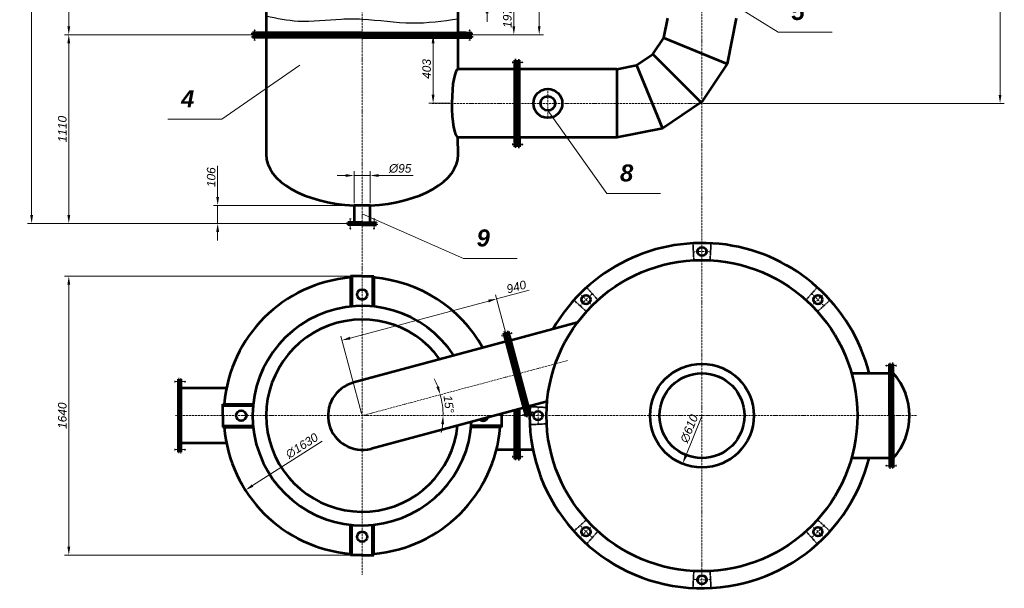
# Model space of a CAD drawing. Header units: millimetres. Extents: x -3101 to 6476, y -8300 to 7211.
# Tile 1 of 5: x -3101 to 2695, y -8300 to -4957. Entities that reach past the tile are written whole.
import ezdxf

# ---------------------------------------------------------------- set-up
doc = ezdxf.new("R2010")
doc.units = ezdxf.units.MM
doc.linetypes.add('ACAD_ISO10W100', pattern=[18, 12, -3, 0, -3])
doc.linetypes.add('HIDDEN2', pattern=[4.7625, 3.175, -1.5875])
doc.layers.get('0').update_dxf_attribs({"lineweight": 53})
for name, color, linetype, lineweight in [('0.15', 7, 'Continuous', 15), ('0.5', 7, 'Continuous', 30), ('0.5 Dash', 7, 'HIDDEN2', 35), ('Dash-Dot', 7, 'ACAD_ISO10W100', 15)]:
    doc.layers.add(name, color=color, linetype=linetype, lineweight=lineweight)
doc.styles.get("Standard").update_dxf_attribs({"font": 'ARIALI.TTF'})
doc.dimstyles.new('ISO-25', dxfattribs={"dimscale": 20, "dimtxt": 2.5, "dimasz": 2.5, "dimexe": 1.25, "dimexo": 0.625, "dimtad": 1, "dimdec": 1, "dimdsep": 46, "dimtxsty": 'Standard', "dimcen": 2.5, "dimadec": 0, "dimazin": 0, "dimtfac": 1, "dimtdec": 1, "dimtmove": 0, "dimatfit": 3, "dimfxl": 1.25, "dimlwd": 15, "dimlwe": 15, "dimarcsym": 0})

# ---------------------------------------------------------------- blocks, each defined once
blk = doc.blocks.new('*D28')
at = {"layer": '0.15', "color": 0, "lineweight": 15}
for p, q in [((927.5, -532), (2694.6, -532)), ((2669.6, -5398.9), (2669.6, -582)), ((927.5, -5448.9), (2694.6, -5448.9))]:
    blk.add_line(p, q, dxfattribs=at)
at = {"layer": '0.15', "color": 0}
for points in [[(2661.2, -582), (2677.9, -582), (2669.6, -532)], [(2661.2, -5398.9), (2677.9, -5398.9), (2669.6, -5448.9)]]:
    blk.add_solid(points, dxfattribs=at)
at = {"layer": 'Defpoints', "color": 0}
for p in [(915, -532), (2669.6, -532), (915, -5448.9)]:
    blk.add_point(p, dxfattribs=at)
at = {"layer": '0.15', "color": 0, "insert": (2631.5, -2990.5), "char_height": 50, "attachment_point": 5, "rotation": 90}
blk.add_mtext('4920', dxfattribs=at)
blk = doc.blocks.new('*D32')
at = {"layer": '0.15', "color": 0, "lineweight": 15}
for p, q in [((-1756.6, 349.1), (-2836.8, 349.1)), ((-2811.8, 299.1), (-2811.8, -4995)), ((-1710.5, -5045), (-2836.8, -5045))]:
    blk.add_line(p, q, dxfattribs=at)
at = {"layer": '0.15', "color": 0}
for points in [[(-2820.1, 299.1), (-2803.4, 299.1), (-2811.8, 349.1)], [(-2820.1, -4995), (-2803.4, -4995), (-2811.8, -5045)]]:
    blk.add_solid(points, dxfattribs=at)
at = {"layer": 'Defpoints', "color": 0}
for p in [(-1744.1, 349.1), (-2811.8, -5045), (-1698, -5045)]:
    blk.add_point(p, dxfattribs=at)
at = {"layer": '0.15', "color": 0, "insert": (-2849.8, -2347.9), "char_height": 50, "attachment_point": 5, "rotation": 90}
blk.add_mtext('5394', dxfattribs=at)
blk = doc.blocks.new('*D37')
at = {"layer": '0.15', "color": 0, "lineweight": 15}
for p, q in [((-1794.3, -5045), (-2836.8, -5045)), ((-2811.8, -6104.9), (-2811.8, -5095)), ((-1154, -6154.9), (-2836.8, -6154.9))]:
    blk.add_line(p, q, dxfattribs=at)
at = {"layer": '0.15', "color": 0}
for points in [[(-2820.1, -5095), (-2803.4, -5095), (-2811.8, -5045)], [(-2820.1, -6104.9), (-2803.4, -6104.9), (-2811.8, -6154.9)]]:
    blk.add_solid(points, dxfattribs=at)
at = {"layer": 'Defpoints', "color": 0}
for p in [(-2811.8, -5045), (-1781.8, -5045), (-1141.5, -6154.9)]:
    blk.add_point(p, dxfattribs=at)
at = {"layer": '0.15', "color": 0, "insert": (-2849.8, -5599.9), "char_height": 50, "attachment_point": 5, "rotation": 90}
blk.add_mtext('1110', dxfattribs=at)
blk = doc.blocks.new('*D38')
at = {"layer": '0.15', "color": 0, "lineweight": 15}
for p, q in [((-1935.6, -5998.9), (-1935.6, -5816.8)), ((-1097.5, -6048.9), (-1960.6, -6048.9)), ((-1935.6, -6154.9), (-1935.6, -6048.9)), ((-1267.8, -6154.9), (-1960.6, -6154.9)), ((-1935.6, -6204.9), (-1935.6, -6254.9))]:
    blk.add_line(p, q, dxfattribs=at)
at = {"layer": '0.15', "color": 0}
for points in [[(-1943.9, -5998.9), (-1927.2, -5998.9), (-1935.6, -6048.9)], [(-1943.9, -6204.9), (-1927.2, -6204.9), (-1935.6, -6154.9)]]:
    blk.add_solid(points, dxfattribs=at)
at = {"layer": 'Defpoints', "color": 0}
for p in [(-1085, -6048.9), (-1935.6, -6154.9), (-1255.3, -6154.9)]:
    blk.add_point(p, dxfattribs=at)
at = {"layer": '0.15', "color": 0, "insert": (-1973.6, -5882.9), "char_height": 50, "attachment_point": 5, "rotation": 90}
blk.add_mtext('106', dxfattribs=at)
blk = doc.blocks.new('*D39')
at = {"layer": '0.15', "color": 0, "lineweight": 15}
for p, q in [((-1132.5, -6036.4), (-1132.5, -5848)), ((-1037.5, -6036.4), (-1037.5, -5848)), ((-1182.5, -5873), (-1232.5, -5873)), ((-1132.5, -5873), (-1037.5, -5873)), ((-987.5, -5873), (-785.3, -5873))]:
    blk.add_line(p, q, dxfattribs=at)
at = {"layer": '0.15', "color": 0}
for points in [[(-1182.5, -5864.6), (-1182.5, -5881.3), (-1132.5, -5873)], [(-987.5, -5864.6), (-987.5, -5881.3), (-1037.5, -5873)]]:
    blk.add_solid(points, dxfattribs=at)
at = {"layer": 'Defpoints', "color": 0}
for p in [(-1037.5, -5873), (-1132.5, -6048.9), (-1037.5, -6048.9)]:
    blk.add_point(p, dxfattribs=at)
at = {"layer": '0.15', "color": 0, "insert": (-861.4, -5832), "char_height": 50, "attachment_point": 5}
blk.add_mtext('%%c95', dxfattribs=at)
blk = doc.blocks.new('*D40')
at = {"layer": '0.15', "color": 0, "lineweight": 15}
for p, q in [((-569.5, -5045), (-692.4, -5045)), ((-667.4, -5398.3), (-667.4, -5095)), ((-569.5, -5448.3), (-692.4, -5448.3))]:
    blk.add_line(p, q, dxfattribs=at)
at = {"layer": '0.15', "color": 0}
for points in [[(-675.7, -5095), (-659.1, -5095), (-667.4, -5045)], [(-675.7, -5398.3), (-659.1, -5398.3), (-667.4, -5448.3)]]:
    blk.add_solid(points, dxfattribs=at)
at = {"layer": 'Defpoints', "color": 0}
for p in [(-667.4, -5045), (-557, -5045), (-557, -5448.3)]:
    blk.add_point(p, dxfattribs=at)
at = {"layer": '0.15', "color": 0, "insert": (-705.4, -5246.6), "char_height": 50, "attachment_point": 5, "rotation": 90}
blk.add_mtext('403', dxfattribs=at)
blk = doc.blocks.new('*D43')
at = {"layer": '0.15', "color": 0, "lineweight": 15}
for p, q in [((-323.5, 7111), (-3055.4, 7111)), ((-3030.4, -6104.9), (-3030.4, 7061)), ((-2824.3, -6154.9), (-3055.4, -6154.9))]:
    blk.add_line(p, q, dxfattribs=at)
at = {"layer": '0.15', "color": 0}
for points in [[(-3038.7, 7061), (-3022.1, 7061), (-3030.4, 7111)], [(-3038.7, -6104.9), (-3022.1, -6104.9), (-3030.4, -6154.9)]]:
    blk.add_solid(points, dxfattribs=at)
at = {"layer": 'Defpoints', "color": 0}
for p in [(-3030.4, 7111), (-311, 7111), (-2811.8, -6154.9)]:
    blk.add_point(p, dxfattribs=at)
at = {"layer": '0.15', "color": 0, "insert": (-3068.4, 478.1), "char_height": 50, "attachment_point": 5, "rotation": 90}
blk.add_mtext('13270', dxfattribs=at)
blk = doc.blocks.new('*D44')
at = {"layer": '0.15', "color": 0, "lineweight": 15}
for p, q in [((-257.5, -2347.9), (-17.9, -2347.9)), ((-42.9, -4995), (-42.9, -2397.9)), ((-459.5, -5045), (-17.9, -5045))]:
    blk.add_line(p, q, dxfattribs=at)
at = {"layer": '0.15', "color": 0}
for points in [[(-51.2, -2397.9), (-34.6, -2397.9), (-42.9, -2347.9)], [(-51.2, -4995), (-34.6, -4995), (-42.9, -5045)]]:
    blk.add_solid(points, dxfattribs=at)
at = {"layer": 'Defpoints', "color": 0}
for p in [(-270, -2347.9), (-42.9, -2347.9), (-472, -5045)]:
    blk.add_point(p, dxfattribs=at)
at = {"layer": '0.15', "color": 0, "insert": (-80.9, -3696.4), "char_height": 50, "attachment_point": 5, "rotation": 90}
blk.add_mtext('2700', dxfattribs=at)
blk = doc.blocks.new('*D46')
at = {"layer": '0.15', "color": 0, "lineweight": 15}
for p, q in [((-349.7, -4797.9), (-349.7, -4657.8)), ((-527.4, -4847.9), (-324.7, -4847.9)), ((-349.7, -4868.9), (-349.7, -4847.9)), ((-527.4, -4868.9), (-324.7, -4868.9)), ((-349.7, -4918.9), (-349.7, -4968.9))]:
    blk.add_line(p, q, dxfattribs=at)
at = {"layer": '0.15', "color": 0}
for points in [[(-358, -4797.9), (-341.3, -4797.9), (-349.7, -4847.9)], [(-358, -4918.9), (-341.3, -4918.9), (-349.7, -4868.9)]]:
    blk.add_solid(points, dxfattribs=at)
at = {"layer": 'Defpoints', "color": 0}
for p in [(-539.9, -4847.9), (-539.9, -4868.9), (-349.7, -4868.9)]:
    blk.add_point(p, dxfattribs=at)
at = {"layer": '0.15', "color": 0, "insert": (-387.3, -4701.3), "char_height": 50, "attachment_point": 5, "rotation": 90}
blk.add_mtext('11', dxfattribs=at)
blk = doc.blocks.new('*D47')
at = {"layer": '0.15', "color": 0, "lineweight": 15}
for p, q in [((-527.4, -4847.9), (-167.4, -4847.9)), ((-192.4, -4897.9), (-192.4, -4995)), ((-318.1, -5045), (-167.4, -5045))]:
    blk.add_line(p, q, dxfattribs=at)
at = {"layer": '0.15', "color": 0}
for points in [[(-200.7, -4897.9), (-184.1, -4897.9), (-192.4, -4847.9)], [(-200.7, -4995), (-184.1, -4995), (-192.4, -5045)]]:
    blk.add_solid(points, dxfattribs=at)
at = {"layer": 'Defpoints', "color": 0}
for p in [(-539.9, -4847.9), (-330.6, -5045), (-192.4, -5045)]:
    blk.add_point(p, dxfattribs=at)
at = {"layer": '0.15', "color": 0, "insert": (-230.4, -4946.5), "char_height": 50, "attachment_point": 5, "rotation": 90}
blk.add_mtext('197', dxfattribs=at)
blk = doc.blocks.new('*D49')
at = {"layer": '0.15', "color": 0, "lineweight": 15}
for p, q in [((-1097.5, -6464.2), (-2836.8, -6464.2)), ((-2811.8, -6514.2), (-2811.8, -8055.8)), ((-1097.5, -8105.8), (-2836.8, -8105.8))]:
    blk.add_line(p, q, dxfattribs=at)
at = {"layer": '0.15', "color": 0}
for points in [[(-2820.1, -6514.2), (-2803.4, -6514.2), (-2811.8, -6464.2)], [(-2820.1, -8055.8), (-2803.4, -8055.8), (-2811.8, -8105.8)]]:
    blk.add_solid(points, dxfattribs=at)
at = {"layer": 'Defpoints', "color": 0}
for p in [(-1085, -6464.2), (-2811.8, -8105.8), (-1085, -8105.8)]:
    blk.add_point(p, dxfattribs=at)
at = {"layer": '0.15', "color": 0, "insert": (-2849.8, -7285), "char_height": 50, "attachment_point": 5, "rotation": 90}
blk.add_mtext('1640', dxfattribs=at)
blk = doc.blocks.new('*D51')
at = {"layer": '0.15', "color": 0, "lineweight": 15}
blk.add_line((-1320.6, -7435.2), (-1730, -7696.3), dxfattribs=at)
at = {"layer": '0.15', "color": 0}
blk.add_solid([(-1734.5, -7689.2), (-1725.6, -7703.3), (-1772.2, -7723.1)], dxfattribs=at)
at = {"layer": 'Defpoints', "color": 0}
for p in [(-397.8, -6846.8), (-1772.2, -7723.1)]:
    blk.add_point(p, dxfattribs=at)
at = {"layer": '0.15', "color": 0, "insert": (-1439.4, -7462.3), "char_height": 50, "attachment_point": 5, "rotation": 32.52247}
blk.add_mtext('∅1630', dxfattribs=at)
blk = doc.blocks.new('*D52')
at = {"layer": '0.15', "color": 0, "lineweight": 15}
blk.add_line((913.7, -7288.2), (819.7, -7521.5), dxfattribs=at)
at = {"layer": '0.15', "color": 0}
blk.add_solid([(812, -7518.4), (827.5, -7524.6), (801.1, -7567.9)], dxfattribs=at)
at = {"layer": 'Defpoints', "color": 0}
for p in [(1028.9, -7002), (801.1, -7567.9)]:
    blk.add_point(p, dxfattribs=at)
at = {"layer": '0.15', "color": 0, "insert": (840.1, -7361.3), "char_height": 50, "attachment_point": 5, "rotation": 68.06582}
blk.add_mtext('∅610', dxfattribs=at)
blk = doc.blocks.new('*D56')
at = {"layer": '0.15', "color": 0, "lineweight": 15}
for p, q in [((-293.7, -6598), (-101.4, -6546.5)), ((-178.2, -7029), (-300.1, -6573.8)), ((-1155.4, -6828.9), (-342, -6610.9)), ((-1088.2, -7272.9), (-1210.2, -6817.7))]:
    blk.add_line(p, q, dxfattribs=at)
at = {"layer": '0.15', "color": 0}
for points in [[(-344.1, -6602.9), (-339.8, -6619), (-293.7, -6598)], [(-1157.6, -6820.8), (-1153.3, -6836.9), (-1203.7, -6841.8)]]:
    blk.add_solid(points, dxfattribs=at)
at = {"layer": 'Defpoints', "color": 0}
for p in [(-293.7, -6598), (-174.9, -7041.1), (-1085, -7285)]:
    blk.add_point(p, dxfattribs=at)
at = {"layer": '0.15', "color": 0, "insert": (-177.6, -6527.5), "char_height": 50, "attachment_point": 5, "rotation": 15}
blk.add_mtext('940', dxfattribs=at)
blk = doc.blocks.new('*D68')
at = {"color": 0, "lineweight": 15}
for start, end in [(21.01901, 27.03803), (0, 15), (347.96197, 353.98099)]:
    blk.add_arc((-1085, -7285), 476.2, start, end, dxfattribs=at)
at = {"color": 0}
for points in [[(-632.6, -7111.6), (-648.4, -7116.7), (-625, -7161.7)], [(-619.8, -7334.5), (-603.1, -7335.3), (-608.8, -7285)]]:
    blk.add_solid(points, dxfattribs=at)
at = {"layer": 'Defpoints', "color": 0}
for p in [(123.8, -6961.1), (-610.6, -7243.5), (-2186.2, -7285), (-1085, -7285), (2178.3, -7285)]:
    blk.add_point(p, dxfattribs=at)
at = {"color": 0, "insert": (-575.2, -7217.8), "char_height": 50, "attachment_point": 5, "rotation": 277.5}
blk.add_mtext('15°', dxfattribs=at)

msp = doc.modelspace()

# ---------------------------------------------------------------- hatches: boundary and pattern name
at = {"layer": '0.15'}
h = msp.add_hatch(dxfattribs=at)
h.set_pattern_fill('ANSI31', color=256, scale=5, style=0)
h.set_pattern_definition([(45, (0, -5400.037), (-11.22532, 11.22532), [])])
h.paths.add_polyline_path([(-1085, -5044.97), (-1698, -5044.97), (-1698, -5050.97), (-1085, -5050.97)])
h.paths.add_polyline_path([(-472, -5044.97), (-1085, -5044.97), (-1085, -5050.97), (-472, -5050.97)])
h = msp.add_hatch(dxfattribs=at)
h.set_pattern_fill('ANSI31', color=256, scale=5, style=0)
h.paths.add_polyline_path([(-169.04, -5222.93), (-175.04, -5222.93), (-175.04, -5649.93), (-175.04, -5674.93), (-169.04, -5674.93), (-169.04, -5649.93)])
h = msp.add_hatch(dxfattribs=at)
h.set_pattern_fill('ANSI31', color=256, style=0)
h.paths.add_polyline_path([(-1085, -6154.87), (-1141.5, -6154.87), (-1141.5, -6157.87), (-1085, -6157.87)])
h.paths.add_polyline_path([(-1028.5, -6154.87), (-1085, -6154.87), (-1085, -6157.87), (-1028.5, -6157.87)])
h = msp.add_hatch(dxfattribs=at)
h.set_pattern_fill('ANSI31', color=256, scale=5, angle=15, style=0)
h.set_pattern_definition([(60, (-1416.132, -1732.541), (-13.748153, 7.9375), [])])
h.paths.add_polyline_path([(-122.9, -7235.26), (-116.43, -7259.41), (-110.63, -7257.85), (-117.1, -7233.71), (-227.62, -6821.26), (-233.41, -6822.81)])
h = msp.add_hatch(dxfattribs=at)
h.set_pattern_fill('ANSI31', color=256, angle=-90, style=0)
h.set_pattern_definition([(315, (-5084.2178, -6369.963), (2.245064, 2.245064), [])])
h.paths.add_polyline_path([(2032.76, -7284.96), (2032.76, -7004.96), (2026.76, -7004.96), (2026.76, -7284.96)])
h.paths.add_polyline_path([(2032.76, -7564.96), (2032.76, -7284.96), (2026.76, -7284.96), (2026.76, -7564.96)])
h = msp.add_hatch(dxfattribs=at)
h.set_pattern_fill('ANSI31', color=256, scale=5, style=0)
h.set_pattern_definition([(45, (0, -4937.032), (-11.22532, 11.22532), [])])
h.paths.add_polyline_path([(-2156, -7104.46), (-2160, -7104.46), (-2160, -7465.46), (-2156, -7465.46)])
h = msp.add_hatch(dxfattribs=at)
h.set_pattern_fill('ANSI31', color=256, scale=5, style=0)
h.paths.add_polyline_path([(-169.02, -7284.96), (-175.02, -7284.96), (-175.02, -7485.96), (-175.02, -7510.96), (-169.02, -7510.96), (-169.02, -7485.96)])
h.paths.add_polyline_path([(-169.02, -7247.62), (-175.02, -7249.23), (-175.02, -7284.96), (-169.02, -7284.96)])

# ---------------------------------------------------------------- linework, layer by layer
for p, q in [((-520, -5247.93), (-520, -3160.43)), ((-1650, -4850.43), (-1650, -5752.26)), ((691.15, -5062.74), (713.98, -4947.93)), ((1115.98, -4947.93), (1062.55, -5216.58)), ((-1085, -5034.97), (-1730, -5034.97)), ((-1730, -5042.47), (-1730, -5034.97)), ((-1698, -5034.97), (-1650, -5034.97)), ((-1085, -5034.97), (-440, -5034.97)), ((-472, -5034.97), (-520, -5034.97)), ((-440, -5042.47), (-440, -5034.97)), ((-1698, -5042.47), (-1730, -5042.47)), ((-1698, -5053.47), (-1730, -5053.47)), ((-1730, -5053.47), (-1730, -5060.97)), ((-1085, -5060.97), (-1730, -5060.97)), ((-1698, -5044.97), (-1698, -5042.47)), ((-1085, -5044.97), (-1698, -5044.97)), ((-1698, -5044.97), (-1698, -5053.47)), ((-1085, -5050.97), (-1698, -5050.97)), ((-1085, -5044.97), (-472, -5044.97)), ((-1085, -5050.97), (-472, -5050.97)), ((-1085, -5060.97), (-440, -5060.97)), ((-472, -5060.97), (-520, -5060.97)), ((-472, -5044.97), (-472, -5042.47)), ((-472, -5042.47), (-440, -5042.47)), ((-472, -5044.97), (-472, -5053.47)), ((-472, -5053.47), (-440, -5053.47)), ((-440, -5053.47), (-440, -5060.97)), ((626.12, -5160.06), (691.15, -5062.74)), ((691.15, -5062.74), (1062.55, -5216.58)), ((-178.04, -5193.93), (-186.04, -5193.93)), ((-186.04, -5703.93), (-186.04, -5193.93)), ((-178.04, -5222.93), (-178.04, -5193.93)), ((-166.04, -5193.93), (-158.04, -5193.93)), ((-166.04, -5222.93), (-166.04, -5193.93)), ((-158.04, -5649.93), (-158.04, -5193.93)), ((528.79, -5225.1), (626.12, -5160.06)), ((626.12, -5160.06), (910.37, -5444.32)), ((-186.04, -5247.93), (-520.02, -5247.93)), ((-169.04, -5222.93), (-178.04, -5222.93)), ((-175.04, -5649.93), (-175.04, -5222.93)), ((-169.04, -5649.93), (-169.04, -5222.93)), ((-169.04, -5222.93), (-166.04, -5222.93)), ((413.98, -5247.93), (-158.04, -5247.93)), ((413.98, -5247.93), (528.79, -5225.1)), ((413.98, -5247.93), (413.98, -5649.93)), ((528.79, -5225.1), (682.63, -5596.49)), ((1062.55, -5216.58), (914.98, -5439.67)), ((914.98, -5439.67), (682.63, -5596.49)), ((682.63, -5596.49), (413.98, -5649.93)), ((-520.02, -5749.93), (-521.2, -5649.83)), ((-186.04, -5649.93), (-520.02, -5649.93)), ((-169.04, -5674.93), (-178.04, -5674.93)), ((-178.04, -5674.93), (-178.04, -5703.93)), ((-175.04, -5649.93), (-175.04, -5674.93)), ((-169.04, -5649.93), (-169.04, -5674.93)), ((-169.04, -5674.93), (-166.04, -5674.93)), ((-166.04, -5674.93), (-166.04, -5703.93)), ((413.98, -5649.93), (-158.04, -5649.93)), ((-158.04, -5649.93), (-158.04, -5703.93)), ((-178.04, -5703.93), (-186.04, -5703.93)), ((-166.04, -5703.93), (-158.04, -5703.93)), ((-1132.5, -6048.87), (-1132.5, -6148.87)), ((-1037.5, -6048.87), (-1132.5, -6048.87)), ((-1037.5, -6148.87), (-1037.5, -6048.87)), ((-1170.19, -6152.87), (-1170.19, -6148.87)), ((-1141.5, -6152.87), (-1170.19, -6152.87)), ((-1141.5, -6159.87), (-1170.19, -6159.87)), ((-1170.19, -6159.87), (-1170.19, -6163.87)), ((-1085, -6148.87), (-1170, -6148.87)), ((-1085, -6163.87), (-1170, -6163.87)), ((-1141.5, -6157.87), (-1141.5, -6152.87)), ((-1085, -6154.87), (-1141.5, -6154.87)), ((-1085, -6157.87), (-1141.5, -6157.87)), ((-1141.5, -6157.87), (-1141.5, -6159.87)), ((-1085, -6148.87), (-1000, -6148.87)), ((-1085, -6154.87), (-1028.5, -6154.87)), ((-1085, -6157.87), (-1028.5, -6157.87)), ((-1085, -6163.87), (-1000, -6163.87)), ((-1028.5, -6154.87), (-1028.5, -6152.87)), ((-1028.5, -6152.87), (-999.81, -6152.87)), ((-1028.5, -6154.87), (-1028.5, -6159.87)), ((-1028.5, -6159.87), (-999.81, -6159.87)), ((-999.81, -6152.87), (-999.81, -6148.87)), ((-999.81, -6159.87), (-999.81, -6163.87)), ((-1085, -6464.15), (-1153, -6464.15)), ((-1153, -6464.15), (-1153, -6643.56)), ((-1145, -6464.15), (-1145, -6642.76)), ((-1085, -6464.15), (-1017, -6464.15)), ((-1025, -6464.15), (-1025, -6642.76)), ((-1017, -6464.15), (-1017, -6643.56)), ((181.92, -6737.4), (-210.52, -6842.56)), ((-243.82, -6795.57), (-251.54, -6797.64)), ((-119.55, -7290.27), (-251.54, -6797.64)), ((-236.31, -6823.59), (-243.82, -6795.57)), ((-227.62, -6821.26), (-236.31, -6823.59)), ((-122.9, -7235.26), (-233.41, -6822.81)), ((-232.23, -6792.47), (-224.5, -6790.4)), ((-224.72, -6820.48), (-232.23, -6792.47)), ((-227.62, -6821.26), (-224.72, -6820.48)), ((-117.1, -7233.71), (-227.62, -6821.26)), ((-106.48, -7230.86), (-224.5, -6790.4)), ((-237.57, -6849.8), (-1137.02, -7090.81)), ((2018.76, -7284.96), (2018.76, -6979.96)), ((2018.76, -6979.96), (2024.76, -6979.96)), ((2024.76, -6979.96), (2024.76, -7004.96)), ((2032.76, -7004.96), (2024.76, -7004.96)), ((2026.76, -7284.96), (2026.76, -7004.96)), ((2032.76, -7284.96), (2032.76, -7004.96)), ((2032.76, -7004.96), (2034.76, -7004.96)), ((2040.76, -6979.96), (2034.76, -6979.96)), ((2034.76, -6979.96), (2034.76, -7004.96)), ((2040.76, -7284.96), (2040.76, -6979.96)), ((-2166, -7499.96), (-2166, -7069.96)), ((-2162, -7070.12), (-2166, -7070.12)), ((-2162, -7104.46), (-2162, -7070.12)), ((-2154, -7104.46), (-2154, -7070.12)), ((-2154, -7070.12), (-2150, -7070.12)), ((-2150, -7499.96), (-2150, -7069.96)), ((1795.18, -7034.96), (2018.76, -7034.96)), ((-2156, -7104.46), (-2162, -7104.46)), ((-2160, -7465.46), (-2160, -7104.46)), ((-2156, -7465.46), (-2156, -7104.46)), ((-2156, -7104.46), (-2154, -7104.46)), ((-1883.64, -7122.46), (-2150, -7122.46)), ((-1905.81, -7284.96), (-1905.81, -7216.96)), ((-1905.81, -7216.96), (-1726.41, -7216.96)), ((-1905.81, -7224.96), (-1727.2, -7224.96)), ((-133.52, -7238.11), (-1032.98, -7479.11)), ((-122.9, -7235.26), (-116.43, -7259.41)), ((-117.1, -7233.71), (-110.63, -7257.85)), ((3.83, -7201.3), (-106.48, -7230.86)), ((-106.48, -7230.86), (-92.5, -7283.02)), ((-1905.81, -7284.96), (-1905.81, -7352.96)), ((-264.19, -7273.12), (-264.19, -7352.96)), ((-186.02, -7539.96), (-186.02, -7252.17)), ((-175.02, -7485.96), (-175.02, -7249.23)), ((-169.02, -7485.96), (-169.02, -7247.62)), ((-158.02, -7485.96), (-158.02, -7244.67)), ((-111.82, -7288.2), (-119.55, -7290.27)), ((-110.63, -7257.85), (-119.33, -7260.18)), ((-119.33, -7260.18), (-111.82, -7288.2)), ((-110.63, -7257.85), (-107.73, -7257.08)), ((-107.73, -7257.08), (-100.23, -7285.09)), ((-100.23, -7285.09), (-92.5, -7283.02)), ((2018.76, -7284.96), (2018.76, -7589.96)), ((2026.76, -7284.96), (2026.76, -7564.96)), ((2032.76, -7284.96), (2032.76, -7564.96)), ((2040.76, -7284.96), (2040.76, -7589.96)), ((-1905.81, -7344.96), (-1727.2, -7344.96)), ((-1905.81, -7352.96), (-1726.41, -7352.96)), ((-264.19, -7352.96), (-443.59, -7352.96)), ((-264.19, -7344.96), (-442.8, -7344.96)), ((-2156, -7465.46), (-2162, -7465.46)), ((-2162, -7465.46), (-2162, -7499.8)), ((-2156, -7465.46), (-2154, -7465.46)), ((-2154, -7465.46), (-2154, -7499.8)), ((-1883.64, -7447.46), (-2150, -7447.46)), ((-2162, -7499.8), (-2166, -7499.8)), ((-2154, -7499.8), (-2150, -7499.8)), ((-186.02, -7485.96), (-295.17, -7485.96)), ((-169.02, -7510.96), (-178.02, -7510.96)), ((-178.02, -7510.96), (-178.02, -7539.96)), ((-175.02, -7485.96), (-175.02, -7510.96)), ((-169.02, -7485.96), (-169.02, -7510.96)), ((-169.02, -7510.96), (-166.02, -7510.96)), ((-166.02, -7510.96), (-166.02, -7539.96)), ((-79.9, -7485.96), (-158.02, -7485.96)), ((-158.02, -7485.96), (-158.02, -7539.96)), ((-178.02, -7539.96), (-186.02, -7539.96)), ((-166.02, -7539.96), (-158.02, -7539.96)), ((2018.76, -7534.96), (1795.18, -7534.96)), ((2018.76, -7589.96), (2024.76, -7589.96)), ((2032.76, -7564.96), (2024.76, -7564.96)), ((2024.76, -7589.96), (2024.76, -7564.96)), ((2032.76, -7564.96), (2034.76, -7564.96)), ((2034.76, -7589.96), (2034.76, -7564.96)), ((2040.76, -7589.96), (2034.76, -7589.96)), ((-1153, -8105.77), (-1153, -7926.37)), ((-1145, -8105.77), (-1145, -7927.17)), ((-1025, -8105.77), (-1025, -7927.17)), ((-1017, -8105.77), (-1017, -7926.37)), ((-1085, -8105.77), (-1153, -8105.77)), ((-1085, -8105.77), (-1017, -8105.77))]:
    msp.add_line(p, q)
for centre, radius in [((8.03, -5448.93), 85), ((8.03, -5448.93), 42.5), ((915, -6319.96), 26), ((915, -7284.96), 915), ((-1085, -6573.15), 30), ((232.64, -6602.61), 26), ((1597.36, -6602.61), 26), ((915, -7284.96), 305), ((915, -7284.96), 250), ((-1796.81, -7284.96), 30), ((-50, -7284.96), 26), ((-1085, -7996.77), 30), ((232.64, -7967.32), 26), ((1597.36, -7967.32), 26), ((915, -8249.96), 26)]:
    msp.add_circle(centre, radius)
for centre, radius, start, end in [((915.05, -7284.86), 1014.93, 14.25389, 149.929029), ((-1085, -7284.96), 815, 94.786071, 175.213929), ((-1085, -7284.96), 815, 29.277932, 85.213929), ((-1085, -7284.96), 645, 33.157363, 356.842637), ((-1085, -7284.96), 565, 35.839553, 354.160447), ((1763.87, -7284.96), 373.06, 317.922309, 42.077691), ((-1085, -7284.96), 201, 105, 285), ((915.05, -7284.86), 1014.93, 176.82657, 178.42373), ((-373.19, -7284.96), 30, 228.986937, 341.78874), ((915, -7284.96), 1015, 180, 345.741007), ((-1085, -7284.96), 815, 184.786071, 265.213929), ((-1085, -7284.96), 815, 274.786071, 355.213929)]:
    msp.add_arc(centre, radius, start, end)
for centre, major_axis, ratio, start_param, end_param in [((-520.02, -5448.93), (0, 201), 0.1838912, 6.2826369, 9.392896), ((-1085.02, -5749.93), (565, 0), 0.5309735, 3.1415927, 4.6282488), ((-1085.02, -5749.93), (565, 0), 0.5309735, 4.7965892, 6.2831853)]:
    msp.add_ellipse(centre, major_axis=major_axis, ratio=ratio, start_param=start_param, end_param=end_param)
for p, q in [((1010.69, -4811.39), (1363.69, -5029.79)), ((-1714.33, -5022.59), (-1721.4, -5015.52)), ((-1721.4, -5022.59), (-1714.33, -5015.52)), ((-1717.87, -5019.06), (-1717.87, -5076.58)), ((-455.67, -5022.59), (-448.6, -5015.52)), ((-448.6, -5022.59), (-455.67, -5015.52)), ((-452.13, -5019.06), (-452.13, -5076.58)), ((1363.69, -5029.79), (1680.76, -5029.79)), ((-1712.87, -5076.58), (-1722.87, -5076.58)), ((-457.13, -5076.58), (-447.13, -5076.58)), ((-200.65, -5202.73), (-200.65, -5212.73)), ((-143.13, -5207.73), (-200.65, -5207.73)), ((-146.66, -5204.2), (-139.59, -5211.27)), ((-146.66, -5211.27), (-139.59, -5204.2)), ((-1451.87, -5224.43), (-1911.62, -5542.56)), ((8.03, -5491.43), (354.71, -5979.01)), ((-2228.69, -5542.56), (-1911.62, -5542.56)), ((-200.65, -5695.13), (-200.65, -5685.13)), ((-143.13, -5690.13), (-200.65, -5690.13)), ((-146.66, -5693.67), (-139.59, -5686.6)), ((-146.66, -5686.6), (-139.59, -5693.67)), ((354.71, -5979.01), (671.78, -5979.01)), ((-1150, -6127.29), (-1160, -6127.29)), ((-1155, -6184.81), (-1155, -6127.29)), ((-1085, -6098.87), (-489.25, -6361.02)), ((-1020, -6127.29), (-1010, -6127.29)), ((-1015, -6184.81), (-1015, -6127.29)), ((-1151.46, -6181.28), (-1158.54, -6188.35)), ((-1158.54, -6181.28), (-1151.46, -6188.35)), ((-1018.54, -6181.28), (-1011.46, -6188.35)), ((-1011.46, -6181.28), (-1018.54, -6188.35)), ((-489.25, -6361.02), (-172.18, -6361.02)), ((-263.38, -6809.93), (-260.79, -6819.59)), ((-206.52, -6799.87), (-262.09, -6814.76)), ((-210.85, -6797.37), (-202.19, -6802.37)), ((-209.02, -6804.2), (-204.02, -6795.54)), ((2004.55, -6994.3), (1997.48, -6987.23)), ((2004.55, -6987.23), (1997.48, -6994.3)), ((2001.01, -6990.76), (2058.54, -6990.76)), ((2058.54, -6995.76), (2058.54, -6985.76)), ((-2186.8, -7090.05), (-2186.8, -7080.05)), ((-2129.27, -7085.05), (-2186.8, -7085.05)), ((-2132.8, -7088.58), (-2125.73, -7081.51)), ((-2132.8, -7081.51), (-2125.73, -7088.58)), ((-135.94, -7285.55), (-138.53, -7275.89)), ((-81.67, -7265.83), (-137.23, -7280.72)), ((-86, -7263.33), (-77.34, -7268.33)), ((-84.17, -7270.16), (-79.17, -7261.5)), ((-2186.8, -7479.88), (-2186.8, -7489.88)), ((-2129.27, -7484.88), (-2186.8, -7484.88)), ((-2132.8, -7481.34), (-2125.73, -7488.42)), ((-2132.8, -7488.42), (-2125.73, -7481.34)), ((-200.64, -7531.16), (-200.64, -7521.16)), ((-143.11, -7526.16), (-200.64, -7526.16)), ((-146.65, -7529.7), (-139.57, -7522.63)), ((-146.65, -7522.63), (-139.57, -7529.7)), ((2004.55, -7575.63), (1997.48, -7582.7)), ((2004.55, -7582.7), (1997.48, -7575.63)), ((2001.01, -7579.16), (2058.54, -7579.16)), ((2058.54, -7574.16), (2058.54, -7584.16))]:
    msp.add_line(p, q, dxfattribs=at)
at = {"layer": '0.5'}
msp.add_spline([(-1650, -4934.51), (-1462.49, -4964.71), (-1207.57, -4953.38), (-1085, -4953.38), (-792.16, -4976.03), (-520, -4951.5)], degree=3, dxfattribs=at)
at = {"layer": '0.5 Dash'}
for p, q in [((861.88, -6271.35), (867.11, -6371.22)), ((968.12, -6271.35), (962.89, -6371.22)), ((235.83, -6530.67), (302.75, -6604.99)), ((1594.17, -6530.67), (1527.25, -6604.99)), ((160.71, -6605.8), (235.02, -6672.71)), ((1669.29, -6605.8), (1594.98, -6672.71)), ((-98.61, -7231.84), (1.25, -7237.08)), ((-98.61, -7338.08), (1.25, -7332.85)), ((160.71, -7964.13), (235.02, -7897.22)), ((1669.29, -7964.13), (1594.98, -7897.22)), ((235.83, -8039.26), (302.75, -7964.94)), ((1594.17, -8039.26), (1527.25, -7964.94)), ((861.88, -8298.57), (867.11, -8198.71)), ((968.12, -8298.57), (962.89, -8198.71))]:
    msp.add_line(p, q, dxfattribs=at)
at = {"layer": 'Dash-Dot'}
for p, q in [((915, 7186.64), (915, -8219.96)), ((-1085, 1485.99), (-1085, -8219.96)), ((8.03, -5358.16), (8.03, -5539.7)), ((1221.6, -5448.93), (-679.35, -5448.93)), ((915, -6282), (915, -6357.49)), ((205.8, -6575.76), (259.18, -6629.14)), ((1624.2, -6575.76), (1570.82, -6629.14)), ((123.78, -6961.07), (-1085, -7284.96)), ((2178.31, -7284.96), (-2186.24, -7284.96)), ((205.8, -7994.17), (259.18, -7940.79)), ((1624.2, -7994.17), (1570.82, -7940.79)), ((915, -8287.93), (915, -8212.44))]:
    msp.add_line(p, q, dxfattribs=at)
for start, end in [(87.139072, 93.411688), (132.139072, 138.411688), (42.139072, 48.411688), (177.139072, 183.411688), (222.139072, 228.411688), (312.139072, 318.411688), (267.139072, 273.411688)]:
    msp.add_arc((915, -7284.96), 965, start, end, dxfattribs=at)

# ---------------------------------------------------------------- texts
at = {"char_height": 100, "width": 379.018, "attachment_point": 1}
for s, insert in [('{\\fArial|b1|i1|c204|p34;5}', (1441.84, -4858.63)), ('{\\fArial|b1|i1|c204|p34;4}', (-2150.54, -5371.4)), ('{\\fArial|b1|i1|c204|p34;8}', (432.86, -5807.85)), ('{\\fArial|b1|i1|c204|p34;9}', (-411.1, -6189.86))]:
    msp.add_mtext(s, dxfattribs=dict(at, insert=insert))

# ---------------------------------------------------------------- dimensions: what is measured, and where the dimension line sits
dim = msp.add_angular_dim_2l(base=(-610.64, -7243.46), line1=((2178.31, -7284.96), (-2186.24, -7284.96)), line2=((123.78, -6961.07), (-1085, -7284.96)), dimstyle='ISO-25')
dim.commit()
dim.dimension.update_dxf_attribs({"geometry": '*D68', "text_midpoint": (-575.2, -7217.85)})
at = {"layer": '0.15'}
for base, p1, p2, text, picture, middle in [((-3030.41, 7110.98), (-2811.77, -6154.87), (-310.98, 7110.98), '13270', '*D43', (-3068.44, 478.06)), ((2669.55, -532), (915, -5448.93), (915, -532), '4920', '*D28', (2631.52, -2990.47)), ((-42.89, -2347.93), (-472, -5044.97), (-270, -2347.93), '2700', '*D44', (-80.92, -3696.45)), ((-2811.77, -5044.97), (-1141.5, -6154.87), (-1781.78, -5044.97), '1110', '*D37', (-2849.8, -5599.92)), ((-2811.77, -8105.77), (-1085, -6464.15), (-1085, -8105.77), '1640', '*D49', (-2849.8, -7284.96))]:
    dim = msp.add_linear_dim(base=base, p1=p1, p2=p2, angle=90, text=text, dimstyle='ISO-25', dxfattribs=at)
    dim.commit()
    dim.dimension.update_dxf_attribs({"geometry": picture, "text_midpoint": middle})
for base, p1, p2, picture, middle in [((-2811.77, -5044.97), (-1744.09, 349.07), (-1698, -5044.97), '*D32', (-2849.8, -2347.95)), ((-192.4, -5044.97), (-539.88, -4847.94), (-330.64, -5044.97), '*D47', (-230.43, -4946.46))]:
    dim = msp.add_linear_dim(base=base, p1=p1, p2=p2, angle=90, dimstyle='ISO-25', dxfattribs=at)
    dim.commit()
    dim.dimension.update_dxf_attribs({"geometry": picture, "text_midpoint": middle})
for base, p1, p2, angle, text, picture, middle, dimtype in [((-349.66, -4868.93), (-539.87, -4847.93), (-539.87, -4868.93), 90, '11', '*D46', (-349.66, -4701.31), 160), ((-293.66, -6597.98), (-1085, -7284.96), (-174.92, -7041.11), 15, '940', '*D56', (-167.76, -6564.24), 161)]:
    dim = msp.add_linear_dim(base=base, p1=p1, p2=p2, angle=angle, text=text, dimstyle='ISO-25', dxfattribs=at)
    dim.commit()
    dim.dimension.update_dxf_attribs({"geometry": picture, "text_midpoint": middle, "dimtype": dimtype})
dim = msp.add_linear_dim(base=(-667.39, -5044.97), p1=(-556.98, -5448.33), p2=(-556.98, -5044.97), angle=90, dimstyle='ISO-25', override={"dimdec": 0}, dxfattribs=at)
dim.commit()
dim.dimension.update_dxf_attribs({"geometry": '*D40', "text_midpoint": (-705.42, -5246.65)})
dim = msp.add_linear_dim(base=(-1935.56, -6154.87), p1=(-1085, -6048.87), p2=(-1255.35, -6154.87), angle=90, dimstyle='ISO-25', dxfattribs=at)
dim.commit()
dim.dimension.update_dxf_attribs({"geometry": '*D38', "text_midpoint": (-1935.56, -5882.86), "dimtype": 160})
dim = msp.add_linear_dim(base=(-1037.5, -5872.97), p1=(-1132.5, -6048.87), p2=(-1037.5, -6048.87), dimstyle='ISO-25', override={"dimpost": '%%c<>'}, dxfattribs=at)
dim.commit()
dim.dimension.update_dxf_attribs({"geometry": '*D39', "text_midpoint": (-861.39, -5832.01)})
for p1, p2, picture, middle in [((-397.81, -6846.79), (-1772.19, -7723.13), '*D51', (-1417.35, -7496.88)), ((1028.93, -7002.04), (801.07, -7567.89), '*D52', (878.12, -7376.55))]:
    dim = msp.add_diameter_dim_2p(p1=p1, p2=p2, dimstyle='ISO-25', dxfattribs=at)
    dim.commit()
    dim.dimension.update_dxf_attribs({"geometry": picture, "text_midpoint": middle, "dimtype": 163})

doc.saveas('drawing.dxf')
